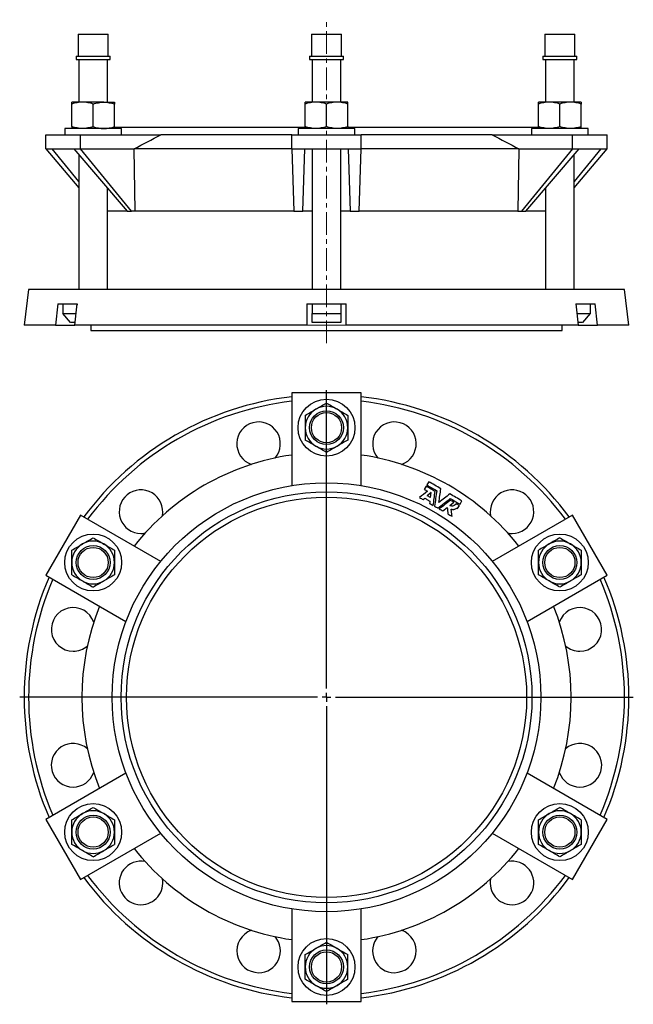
# Model space of a CAD drawing. Header units: millimetres. Extents: x 51 to 836, y -526 to 583.
# Tile 1 of 2: x 51 to 396, y 29 to 583. Entities that reach past the tile are written whole.
import ezdxf

# ---------------------------------------------------------------- set-up
doc = ezdxf.new("R2010")
doc.units = ezdxf.units.MM
doc.linetypes.add('CENTERX2', pattern=[20.32, 12.7, -2.54, 2.54, -2.54])
doc.layers.add('FORMAT', color=7, linetype='Continuous')

# ---------------------------------------------------------------- blocks, each defined once
blk = doc.blocks.new('SW_CENTERMARKSYMBOL_0')
at = {"layer": 'FORMAT', "color": 0}
for p, q in [((0, 5), (0, 172.5)), ((-5, 0), (-172.5, 0)), ((0, 0), (-2.5, 0)), ((0, 0), (0, 2.5)), ((0, 0), (0, -2.5)), ((0, 0), (2.5, 0)), ((5, 0), (172.5, 0)), ((0, -5), (0, -172.5))]:
    blk.add_line(p, q, dxfattribs=at)

msp = doc.modelspace()

# ---------------------------------------------------------------- linework, layer by layer
at = {"color": 7, "linetype": 'Continuous', "lineweight": 25}
for p, q in [((83.43, 574.53), (83.43, 562.26)), ((83.43, 574.53), (99.29, 574.53)), ((99.29, 574.53), (100.43, 574.53)), ((100.43, 562.26), (100.43, 574.53)), ((214.64, 574.53), (214.64, 562.26)), ((214.64, 574.53), (231.64, 574.53)), ((231.64, 562.26), (231.64, 574.53)), ((345.84, 574.53), (345.84, 562.26)), ((345.84, 574.53), (362.84, 574.53)), ((362.84, 562.26), (362.84, 574.53)), ((82.41, 562.26), (82.41, 560.26)), ((82.41, 562.26), (100.18, 562.26)), ((82.41, 560.26), (100.18, 560.26)), ((83.93, 560.26), (83.93, 536.33)), ((99.93, 536.33), (99.93, 560.26)), ((100.18, 562.26), (101.46, 562.26)), ((100.18, 560.26), (101.46, 560.26)), ((101.46, 560.26), (101.46, 562.26)), ((213.61, 562.26), (213.61, 560.26)), ((213.61, 562.26), (232.66, 562.26)), ((213.61, 560.26), (232.66, 560.26)), ((215.14, 560.26), (215.14, 536.33)), ((231.14, 536.33), (231.14, 560.26)), ((232.66, 560.26), (232.66, 562.26)), ((344.81, 562.26), (344.81, 560.26)), ((344.81, 562.26), (363.86, 562.26)), ((344.81, 560.26), (363.86, 560.26)), ((346.34, 560.26), (346.34, 536.33)), ((362.34, 536.33), (362.34, 560.26)), ((363.86, 560.26), (363.86, 562.26)), ((85.93, 536.33), (79.93, 536.33)), ((79.93, 522.6), (79.93, 535.25)), ((97.93, 536.33), (85.93, 536.33)), ((91.93, 522.6), (91.93, 535.25)), ((97.93, 536.33), (103.93, 536.33)), ((103.93, 522.6), (103.93, 535.25)), ((217.14, 536.33), (211.14, 536.33)), ((211.14, 522.6), (211.14, 535.25)), ((229.14, 536.33), (217.14, 536.33)), ((223.14, 522.6), (223.14, 535.25)), ((235.14, 536.33), (229.14, 536.33)), ((235.14, 522.6), (235.14, 535.25)), ((348.34, 536.33), (342.34, 536.33)), ((342.34, 522.6), (342.34, 535.25)), ((360.34, 536.33), (348.34, 536.33)), ((354.34, 522.6), (354.34, 535.25)), ((366.34, 536.33), (360.34, 536.33)), ((366.34, 522.6), (366.34, 535.25)), ((75.93, 521.53), (75.93, 518.03)), ((84.15, 521.53), (75.93, 521.53)), ((107.93, 521.53), (84.15, 521.53)), ((211.14, 522.03), (103.93, 522.03)), ((107.93, 518.03), (107.93, 521.53)), ((207.14, 521.53), (207.14, 518.03)), ((231.35, 521.53), (207.14, 521.53)), ((239.14, 521.53), (231.35, 521.53)), ((342.35, 522.03), (235.14, 522.03)), ((239.14, 518.03), (239.14, 521.53)), ((338.34, 521.53), (338.34, 518.03)), ((370.34, 521.53), (338.34, 521.53)), ((370.34, 518.03), (370.34, 521.53)), ((65.3, 510.03), (65.3, 518.03)), ((65.3, 518.03), (84.8, 518.03)), ((84.8, 510.03), (84.8, 518.03)), ((84.8, 518.03), (129.91, 518.03)), ((203.64, 518.03), (129.91, 518.03)), ((203.64, 510.03), (203.64, 518.03)), ((203.64, 518.03), (242.64, 518.03)), ((242.64, 510.03), (242.64, 518.03)), ((316.37, 518.03), (242.64, 518.03)), ((316.37, 518.03), (361.48, 518.03)), ((361.48, 510.03), (361.48, 518.03)), ((361.48, 518.03), (380.98, 518.03)), ((380.98, 510.03), (380.98, 518.03)), ((65.3, 510.03), (68.96, 510.03)), ((65.3, 510.03), (83.93, 488.17)), ((68.96, 510.03), (81.13, 510.03)), ((83.93, 491.75), (68.96, 510.03)), ((81.13, 510.03), (84.8, 510.03)), ((81.13, 510.03), (110.99, 475.03)), ((84.8, 510.03), (114.99, 510.03)), ((113.49, 475.03), (84.8, 510.03)), ((114.99, 510.03), (114.98, 510.08)), ((203.64, 510.08), (114.98, 510.08)), ((115.6, 475.03), (114.99, 510.03)), ((203.64, 510.03), (210.96, 510.03)), ((203.64, 510.03), (204.8, 475.03)), ((209.8, 475.03), (210.96, 510.03)), ((210.96, 510.03), (235.31, 510.03)), ((215.14, 510.03), (215.14, 431.03)), ((231.14, 431.03), (231.14, 510.03)), ((235.31, 510.03), (242.64, 510.03)), ((235.31, 510.03), (236.48, 475.03)), ((241.48, 475.03), (242.64, 510.03)), ((331.29, 510.08), (242.64, 510.08)), ((331.29, 510.03), (330.67, 475.03)), ((331.29, 510.08), (331.29, 510.03)), ((331.29, 510.03), (361.48, 510.03)), ((361.48, 510.03), (332.79, 475.03)), ((335.29, 475.03), (365.14, 510.03)), ((361.48, 510.03), (365.14, 510.03)), ((377.32, 510.03), (362.34, 491.75)), ((362.34, 488.17), (380.98, 510.03)), ((365.14, 510.03), (377.32, 510.03)), ((377.32, 510.03), (380.98, 510.03)), ((83.93, 506.74), (83.93, 431.03)), ((362.34, 431.03), (362.34, 506.74)), ((99.93, 431.03), (99.93, 487.98)), ((346.34, 487.98), (346.34, 431.03)), ((110.99, 475.03), (99.93, 475.03)), ((110.99, 475.03), (113.49, 475.03)), ((115.6, 475.03), (113.49, 475.03)), ((204.8, 475.03), (115.6, 475.03)), ((204.8, 475.03), (209.8, 475.03)), ((215.14, 475.03), (209.8, 475.03)), ((236.48, 475.03), (231.14, 475.03)), ((236.48, 475.03), (241.48, 475.03)), ((330.67, 475.03), (241.48, 475.03)), ((330.67, 475.03), (332.79, 475.03)), ((332.79, 475.03), (335.29, 475.03)), ((346.34, 475.03), (335.29, 475.03)), ((55.64, 431.03), (53.14, 411.03)), ((390.64, 431.03), (55.64, 431.03)), ((393.14, 411.03), (390.64, 431.03)), ((72.02, 423.03), (70.72, 411.03)), ((72.02, 423.03), (83.02, 423.03)), ((74.94, 423.03), (74.94, 417.53)), ((81.72, 411.03), (83.02, 423.03)), ((82.94, 423.03), (82.94, 422.29)), ((212.14, 423.03), (234.14, 423.03)), ((212.14, 423.03), (212.14, 411.03)), ((215.14, 423.03), (215.14, 417.53)), ((231.14, 423.03), (231.14, 417.53)), ((234.14, 411.03), (234.14, 423.03)), ((363.25, 423.03), (374.25, 423.03)), ((363.25, 423.03), (364.55, 411.03)), ((363.33, 423.03), (363.33, 422.29)), ((371.33, 423.03), (371.33, 417.53)), ((375.55, 411.03), (374.25, 423.03)), ((79.27, 412.53), (74.94, 417.53)), ((74.94, 417.53), (82.43, 417.53)), ((215.14, 417.53), (231.14, 417.53)), ((215.14, 412.53), (215.14, 417.53)), ((231.14, 417.53), (231.14, 412.53)), ((363.85, 417.53), (371.33, 417.53)), ((371.33, 417.53), (367, 412.53)), ((70.72, 411.03), (53.14, 411.03)), ((70.72, 411.03), (81.72, 411.03)), ((81.88, 412.53), (79.27, 412.53)), ((212.14, 411.03), (81.72, 411.03)), ((90.64, 411.03), (90.64, 408.03)), ((231.14, 412.53), (215.14, 412.53)), ((364.55, 411.03), (234.14, 411.03)), ((355.64, 408.03), (355.64, 411.03)), ((367, 412.53), (364.39, 412.53)), ((364.55, 411.03), (375.55, 411.03)), ((393.14, 411.03), (375.55, 411.03)), ((90.64, 408.03), (223.14, 408.03)), ((223.14, 408.03), (355.64, 408.03)), ((203.64, 372.92), (203.64, 320.83)), ((242.64, 372.92), (203.64, 372.92)), ((242.64, 320.83), (242.64, 372.92)), ((280.61, 323.06), (279.54, 321.22)), ((279.13, 320.5), (278.1, 318.72)), ((281.95, 316.93), (279.82, 315.2)), ((281.58, 314.19), (281.95, 316.93)), ((277.45, 313.01), (278.39, 313.78)), ((292.49, 309.71), (294.76, 311.48)), ((298.25, 310.42), (299.31, 312.26)), ((84.8, 304.31), (65.3, 270.53)), ((129.91, 278.26), (84.8, 304.31)), ((288.52, 306.62), (290.97, 308.53)), ((296.27, 308.23), (296.81, 307.92)), ((296.81, 307.92), (297.84, 309.7)), ((361.48, 304.31), (316.37, 278.26)), ((380.98, 270.53), (361.48, 304.31)), ((65.3, 270.53), (110.41, 244.49)), ((335.87, 244.49), (380.98, 270.53)), ((110.41, 159.35), (65.3, 133.31)), ((380.98, 133.31), (335.87, 159.35)), ((65.3, 133.31), (84.8, 99.53)), ((361.48, 99.53), (380.98, 133.31)), ((84.8, 99.53), (129.91, 125.58)), ((316.37, 125.58), (361.48, 99.53)), ((203.64, 83.01), (203.64, 30.92)), ((242.64, 30.92), (242.64, 83.01)), ((203.64, 30.92), (242.64, 30.92))]:
    msp.add_line(p, q, dxfattribs=at)
at = {"color": 8, "linetype": 'Continuous', "lineweight": 18}
msp.add_line((212.14, 411.03), (234.14, 411.03), dxfattribs=at)
at = {"color": 7, "linetype": 'Continuous', "lineweight": 25}
for centre, radius in [((223.14, 353.42), 16), ((223.14, 353.42), 9.52), ((223.14, 353.42), 8.5), ((223.14, 201.92), 120.5), ((223.14, 201.92), 115.5), ((223.14, 201.92), 112.5), ((91.93, 277.67), 16), ((354.34, 277.67), 16), ((91.93, 277.67), 9.52), ((91.93, 277.67), 8.5), ((354.34, 277.67), 9.53), ((354.34, 277.67), 8.5), ((91.93, 126.17), 16), ((354.34, 126.17), 16), ((91.93, 126.17), 9.53), ((91.93, 126.17), 8.5), ((354.34, 126.17), 9.53), ((354.34, 126.17), 8.5), ((223.14, 50.42), 16), ((223.14, 50.42), 9.53), ((223.14, 50.42), 8.5)]:
    msp.add_circle(centre, radius, dxfattribs=at)
for centre, radius, start, end in [((223.14, 201.92), 170, 96.5867, 143.4133), ((223.14, 201.92), 170, 36.5867, 83.4133), ((223.14, 201.92), 167.5, 96.6854, 143.3146), ((223.14, 353.42), 12, 60, 120), ((223.14, 201.92), 167.5, 36.6854, 83.3146), ((223.14, 353.42), 12, 120, 180), ((223.14, 353.42), 12, 0, 60), ((184.96, 344.39), 12.25, 319.1221, 250.8779), ((261.31, 344.39), 12.25, 289.1221, 220.8779), ((223.14, 353.42), 12, 180, 240), ((223.14, 353.42), 12, 300, 0), ((223.14, 353.42), 12, 240, 300), ((223.14, 201.92), 137.53, 98.1512, 141.8488), ((223.14, 201.92), 137.53, 38.1512, 81.8488), ((118.84, 306.22), 12.25, 349.1221, 270), ((327.43, 306.22), 12.25, 270, 190.8779), ((118.84, 306.22), 12.25, 270, 280.8779), ((327.43, 306.22), 12.25, 259.1221, 270), ((91.93, 277.67), 12, 120, 180), ((91.93, 277.67), 12, 60, 120), ((91.93, 277.67), 12, 0, 60), ((354.34, 277.67), 12, 120, 180), ((354.34, 277.67), 12, 60, 120), ((354.34, 277.67), 12, 0, 60), ((91.93, 277.67), 12, 180, 240), ((91.93, 277.67), 12, 300, 0), ((354.34, 277.67), 12, 180, 240), ((354.34, 277.67), 12, 300, 0), ((223.14, 201.92), 170, 156.5867, 203.4133), ((223.14, 201.92), 167.5, 156.6854, 203.3146), ((91.93, 277.67), 12, 240, 300), ((354.34, 277.67), 12, 240, 300), ((223.14, 201.92), 167.5, 336.6854, 23.3146), ((223.14, 201.92), 170, 336.5867, 23.4133), ((80.66, 240.09), 12.25, 19.1221, 270), ((223.14, 201.92), 137.53, 158.1512, 201.8488), ((223.14, 201.92), 137.53, 338.1512, 21.8488), ((365.61, 240.09), 12.25, 270, 160.8779), ((80.66, 240.09), 12.25, 270, 310.8779), ((365.61, 240.09), 12.25, 229.1221, 270), ((80.66, 163.74), 12.25, 49.1221, 270), ((365.61, 163.74), 12.25, 270, 130.8779), ((80.66, 163.74), 12.25, 270, 340.8779), ((365.61, 163.74), 12.25, 199.1221, 270), ((91.93, 126.17), 12, 120, 180), ((91.93, 126.17), 12, 60, 120), ((91.93, 126.17), 12, 0, 60), ((354.34, 126.17), 12, 120, 180), ((354.34, 126.17), 12, 60, 120), ((354.34, 126.17), 12, 0, 60), ((91.93, 126.17), 12, 180, 240), ((91.93, 126.17), 12, 300, 0), ((354.34, 126.17), 12, 180, 240), ((354.34, 126.17), 12, 300, 0), ((223.14, 201.92), 137.53, 218.1512, 261.8488), ((223.14, 201.92), 137.53, 278.1512, 321.8488), ((91.93, 126.17), 12, 240, 300), ((354.34, 126.17), 12, 240, 300), ((118.84, 97.62), 12.25, 79.1221, 270), ((327.43, 97.62), 12.25, 270, 100.8779), ((223.14, 201.92), 170, 216.5867, 263.4133), ((223.14, 201.92), 167.5, 216.6854, 263.3146), ((118.84, 97.62), 12.25, 270, 10.8779), ((223.14, 201.92), 167.5, 276.6854, 323.3146), ((223.14, 201.92), 170, 276.5867, 323.4133), ((327.43, 97.62), 12.25, 169.1221, 270), ((184.96, 59.44), 12.25, 109.1221, 270), ((184.96, 59.44), 12.25, 270, 40.8779), ((261.31, 59.44), 12.25, 139.1221, 270), ((261.31, 59.44), 12.25, 270, 70.8779), ((223.14, 50.42), 12, 60, 120), ((223.14, 50.42), 12, 120, 180), ((223.14, 50.42), 12, 0, 60), ((223.14, 50.42), 12, 180, 240), ((223.14, 50.42), 12, 300, 0), ((223.14, 50.42), 12, 240, 300)]:
    msp.add_arc(centre, radius, start, end, dxfattribs=at)
for points, knots in [([(85.93, 536.33), (85.42, 536.33), (84.91, 536.3), (83.9, 536.2), (83.4, 536.13), (81.9, 535.85), (80.91, 535.58), (79.93, 535.25)], [0, 0, 0, 0, 0.25, 0.25, 0.5, 0.5, 1, 1, 1, 1]), ([(79.93, 535.25), (79.93, 535.58), (79.93, 535.85), (79.93, 536.22), (79.93, 536.33), (79.93, 536.33)], [0, 0, 0, 0, 0.5, 0.5, 1, 1, 1, 1]), ([(91.93, 535.25), (90.95, 535.58), (89.96, 535.85), (87.97, 536.22), (86.96, 536.33), (85.93, 536.33)], [0, 0, 0, 0, 0.5, 0.5, 1, 1, 1, 1]), ([(91.93, 535.25), (92.91, 535.58), (93.91, 535.85), (95.91, 536.22), (96.92, 536.33), (97.93, 536.33)], [0, 0, 0, 0, 0.5, 0.5, 1, 1, 1, 1]), ([(97.93, 536.33), (98.44, 536.33), (98.95, 536.3), (99.97, 536.2), (100.48, 536.13), (101.98, 535.85), (102.96, 535.58), (103.93, 535.25)], [0, 0, 0, 0, 0.25, 0.25, 0.5, 0.5, 1, 1, 1, 1]), ([(103.93, 536.33), (103.93, 536.33), (103.93, 536.3), (103.93, 536.2), (103.93, 536.13), (103.93, 535.85), (103.93, 535.58), (103.93, 535.25)], [0, 0, 0, 0, 0.25, 0.25, 0.5, 0.5, 1, 1, 1, 1]), ([(217.14, 536.33), (216.63, 536.33), (216.12, 536.3), (215.1, 536.2), (214.6, 536.13), (213.1, 535.85), (212.12, 535.58), (211.14, 535.25)], [0, 0, 0, 0, 0.25, 0.25, 0.5, 0.5, 1, 1, 1, 1]), ([(211.14, 535.25), (211.14, 535.58), (211.14, 535.85), (211.14, 536.22), (211.14, 536.33), (211.14, 536.33)], [0, 0, 0, 0, 0.5, 0.5, 1, 1, 1, 1]), ([(223.14, 535.25), (222.15, 535.58), (221.17, 535.85), (219.17, 536.22), (218.16, 536.33), (217.14, 536.33)], [0, 0, 0, 0, 0.5, 0.5, 1, 1, 1, 1]), ([(229.14, 536.33), (228.63, 536.33), (228.12, 536.3), (227.1, 536.2), (226.6, 536.13), (225.1, 535.85), (224.12, 535.58), (223.14, 535.25)], [0, 0, 0, 0, 0.25, 0.25, 0.5, 0.5, 1, 1, 1, 1]), ([(235.14, 535.25), (234.15, 535.58), (233.17, 535.85), (231.17, 536.22), (230.16, 536.33), (229.14, 536.33)], [0, 0, 0, 0, 0.5, 0.5, 1, 1, 1, 1]), ([(235.14, 535.25), (235.14, 535.58), (235.14, 535.85), (235.14, 536.22), (235.14, 536.33), (235.14, 536.33)], [0, 0, 0, 0, 0.5, 0.5, 1, 1, 1, 1]), ([(348.34, 536.33), (347.83, 536.33), (347.32, 536.3), (346.3, 536.2), (345.8, 536.13), (344.29, 535.85), (343.31, 535.58), (342.34, 535.25)], [0, 0, 0, 0, 0.25, 0.25, 0.5, 0.5, 1, 1, 1, 1]), ([(342.34, 535.25), (342.34, 535.58), (342.34, 535.85), (342.34, 536.22), (342.34, 536.33), (342.34, 536.33)], [0, 0, 0, 0, 0.5, 0.5, 1, 1, 1, 1]), ([(354.34, 535.25), (353.36, 535.58), (352.36, 535.85), (350.36, 536.22), (349.35, 536.33), (348.34, 536.33)], [0, 0, 0, 0, 0.5, 0.5, 1, 1, 1, 1]), ([(360.34, 536.33), (359.83, 536.33), (359.32, 536.3), (358.31, 536.2), (357.8, 536.13), (356.31, 535.85), (355.32, 535.58), (354.34, 535.25)], [0, 0, 0, 0, 0.25, 0.25, 0.5, 0.5, 1, 1, 1, 1]), ([(366.34, 535.25), (365.36, 535.58), (364.37, 535.85), (362.37, 536.22), (361.36, 536.33), (360.34, 536.33)], [0, 0, 0, 0, 0.5, 0.5, 1, 1, 1, 1]), ([(366.34, 536.33), (366.34, 536.33), (366.34, 536.3), (366.34, 536.2), (366.34, 536.13), (366.34, 535.85), (366.34, 535.58), (366.34, 535.25)], [0, 0, 0, 0, 0.25, 0.25, 0.5, 0.5, 1, 1, 1, 1]), ([(85.93, 521.53), (85.42, 521.53), (84.91, 521.55), (83.9, 521.65), (83.4, 521.72), (81.9, 522), (80.91, 522.27), (79.93, 522.6)], [0, 0, 0, 0, 0.25, 0.25, 0.5, 0.5, 1, 1, 1, 1]), ([(79.93, 522.6), (79.93, 522.27), (79.93, 522), (79.93, 521.63), (79.93, 521.53), (79.93, 521.53)], [0, 0, 0, 0, 0.5, 0.5, 1, 1, 1, 1]), ([(91.93, 522.6), (90.95, 522.27), (89.96, 522), (87.97, 521.63), (86.96, 521.53), (85.93, 521.53)], [0, 0, 0, 0, 0.5, 0.5, 1, 1, 1, 1]), ([(91.93, 522.6), (92.91, 522.27), (93.91, 522), (95.91, 521.63), (96.92, 521.53), (97.93, 521.53)], [0, 0, 0, 0, 0.5, 0.5, 1, 1, 1, 1]), ([(97.93, 521.53), (98.44, 521.53), (98.95, 521.55), (99.97, 521.65), (100.48, 521.72), (101.98, 522), (102.96, 522.27), (103.93, 522.6)], [0, 0, 0, 0, 0.25, 0.25, 0.5, 0.5, 1, 1, 1, 1]), ([(103.93, 521.53), (103.93, 521.53), (103.93, 521.55), (103.93, 521.65), (103.93, 521.72), (103.93, 522), (103.93, 522.27), (103.93, 522.6)], [0, 0, 0, 0, 0.25, 0.25, 0.5, 0.5, 1, 1, 1, 1]), ([(217.14, 521.53), (216.63, 521.53), (216.12, 521.55), (215.1, 521.65), (214.6, 521.72), (213.1, 522), (212.12, 522.27), (211.14, 522.6)], [0, 0, 0, 0, 0.25, 0.25, 0.5, 0.5, 1, 1, 1, 1]), ([(211.14, 522.6), (211.14, 522.27), (211.14, 522), (211.14, 521.63), (211.14, 521.53), (211.14, 521.53)], [0, 0, 0, 0, 0.5, 0.5, 1, 1, 1, 1]), ([(223.14, 522.6), (222.15, 522.27), (221.17, 522), (219.17, 521.63), (218.16, 521.53), (217.14, 521.53)], [0, 0, 0, 0, 0.5, 0.5, 1, 1, 1, 1]), ([(229.14, 521.53), (228.63, 521.53), (228.12, 521.55), (227.1, 521.65), (226.6, 521.72), (225.1, 522), (224.12, 522.27), (223.14, 522.6)], [0, 0, 0, 0, 0.25, 0.25, 0.5, 0.5, 1, 1, 1, 1]), ([(235.14, 522.6), (234.15, 522.27), (233.17, 522), (231.17, 521.63), (230.16, 521.53), (229.14, 521.53)], [0, 0, 0, 0, 0.5, 0.5, 1, 1, 1, 1]), ([(235.14, 522.6), (235.14, 522.27), (235.14, 522), (235.14, 521.63), (235.14, 521.53), (235.14, 521.53)], [0, 0, 0, 0, 0.5, 0.5, 1, 1, 1, 1]), ([(348.34, 521.53), (347.83, 521.53), (347.32, 521.55), (346.3, 521.65), (345.8, 521.72), (344.29, 522), (343.31, 522.27), (342.34, 522.6)], [0, 0, 0, 0, 0.25, 0.25, 0.5, 0.5, 1, 1, 1, 1]), ([(342.34, 522.6), (342.34, 522.27), (342.34, 522), (342.34, 521.63), (342.34, 521.53), (342.34, 521.53)], [0, 0, 0, 0, 0.5, 0.5, 1, 1, 1, 1]), ([(354.34, 522.6), (353.36, 522.27), (352.36, 522), (350.36, 521.63), (349.35, 521.53), (348.34, 521.53)], [0, 0, 0, 0, 0.5, 0.5, 1, 1, 1, 1]), ([(360.34, 521.53), (359.83, 521.53), (359.32, 521.55), (358.31, 521.65), (357.8, 521.72), (356.31, 522), (355.32, 522.27), (354.34, 522.6)], [0, 0, 0, 0, 0.25, 0.25, 0.5, 0.5, 1, 1, 1, 1]), ([(366.34, 522.6), (365.36, 522.27), (364.37, 522), (362.37, 521.63), (361.36, 521.53), (360.34, 521.53)], [0, 0, 0, 0, 0.5, 0.5, 1, 1, 1, 1]), ([(366.34, 521.53), (366.34, 521.53), (366.34, 521.55), (366.34, 521.65), (366.34, 521.72), (366.34, 522), (366.34, 522.27), (366.34, 522.6)], [0, 0, 0, 0, 0.25, 0.25, 0.5, 0.5, 1, 1, 1, 1]), ([(217.14, 363.81), (217.65, 364.1), (218.16, 364.4), (219.17, 364.98), (219.67, 365.27), (221.17, 366.14), (222.16, 366.71), (223.14, 367.28)], [0, 0, 0, 0, 0.25, 0.25, 0.5, 0.5, 1, 1, 1, 1]), ([(223.14, 367.28), (224.12, 366.71), (225.11, 366.14), (227.1, 364.98), (228.11, 364.4), (229.14, 363.81)], [0, 0, 0, 0, 0.5, 0.5, 1, 1, 1, 1]), ([(211.14, 360.35), (212.12, 360.91), (213.11, 361.48), (215.1, 362.64), (216.11, 363.22), (217.14, 363.81)], [0, 0, 0, 0, 0.5, 0.5, 1, 1, 1, 1]), ([(211.14, 360.35), (211.14, 359.22), (211.14, 358.07), (211.14, 355.75), (211.14, 354.59), (211.14, 353.42)], [0, 0, 0, 0, 0.5, 0.5, 1, 1, 1, 1]), ([(229.14, 363.81), (229.65, 363.52), (230.16, 363.22), (231.17, 362.64), (231.67, 362.35), (233.17, 361.48), (234.16, 360.91), (235.14, 360.35)], [0, 0, 0, 0, 0.25, 0.25, 0.5, 0.5, 1, 1, 1, 1]), ([(235.14, 360.35), (235.14, 359.22), (235.14, 358.07), (235.14, 355.75), (235.14, 354.59), (235.14, 353.42)], [0, 0, 0, 0, 0.5, 0.5, 1, 1, 1, 1]), ([(211.14, 353.42), (211.14, 352.83), (211.14, 352.25), (211.14, 351.07), (211.14, 350.48), (211.14, 348.75), (211.14, 347.61), (211.14, 346.49)], [0, 0, 0, 0, 0.25, 0.25, 0.5, 0.5, 1, 1, 1, 1]), ([(235.14, 353.42), (235.14, 352.83), (235.14, 352.25), (235.14, 351.07), (235.14, 350.48), (235.14, 348.75), (235.14, 347.61), (235.14, 346.49)], [0, 0, 0, 0, 0.25, 0.25, 0.5, 0.5, 1, 1, 1, 1]), ([(217.14, 343.03), (216.63, 343.32), (216.12, 343.62), (215.1, 344.2), (214.6, 344.49), (213.1, 345.36), (212.12, 345.93), (211.14, 346.49)], [0, 0, 0, 0, 0.25, 0.25, 0.5, 0.5, 1, 1, 1, 1]), ([(223.14, 339.56), (222.15, 340.13), (221.17, 340.7), (219.17, 341.85), (218.16, 342.44), (217.14, 343.03)], [0, 0, 0, 0, 0.5, 0.5, 1, 1, 1, 1]), ([(229.14, 343.03), (228.63, 342.73), (228.12, 342.44), (227.1, 341.85), (226.6, 341.56), (225.1, 340.7), (224.12, 340.13), (223.14, 339.56)], [0, 0, 0, 0, 0.25, 0.25, 0.5, 0.5, 1, 1, 1, 1]), ([(235.14, 346.49), (234.15, 345.92), (233.17, 345.35), (231.17, 344.2), (230.16, 343.62), (229.14, 343.03)], [0, 0, 0, 0, 0.5, 0.5, 1, 1, 1, 1]), ([(278.1, 318.72), (278.39, 318.55), (278.98, 318.22), (279.56, 317.88), (279.85, 317.71)], [0, 0, 0, 0, 0.500083, 1, 1, 1, 1]), ([(284.2, 317.58), (283.78, 317.82), (282.93, 318.31), (281.66, 319.04), (280.4, 319.77), (279.55, 320.26), (279.13, 320.5)], [0, 0, 0, 0, 0.249955, 0.4999998, 0.749943, 1, 1, 1, 1]), ([(283.12, 309.74), (283.3, 311.05), (283.66, 313.66), (284.02, 316.27), (284.2, 317.58)], [0, 0, 0, 0, 0.5, 1, 1, 1, 1]), ([(286.36, 311.43), (286.54, 312.71), (286.89, 315.28), (287.25, 317.85), (287.42, 319.13)], [0, 0, 0, 0, 0.5, 1, 1, 1, 1]), ([(292.5, 316.2), (291.48, 315.4), (289.43, 313.81), (287.39, 312.22), (286.36, 311.43)], [0, 0, 0, 0, 0.5, 1, 1, 1, 1]), ([(275.47, 314.16), (275.8, 313.97), (276.46, 313.58), (277.12, 313.2), (277.45, 313.01)], [0, 0, 0, 0, 0.5001, 1, 1, 1, 1]), ([(278.39, 313.78), (278.87, 313.5), (279.84, 312.94), (280.81, 312.38), (281.29, 312.1)], [0, 0, 0, 0, 0.5000956, 1, 1, 1, 1]), ([(281.58, 314.19), (281.28, 314.36), (280.7, 314.7), (280.12, 315.03), (279.82, 315.2)], [0, 0, 0, 0, 0.499874, 1, 1, 1, 1]), ([(281.12, 310.89), (281.45, 310.7), (282.12, 310.31), (282.79, 309.93), (283.12, 309.74)], [0, 0, 0, 0, 0.500033, 1, 1, 1, 1]), ([(292.77, 312.63), (291.73, 311.82), (289.65, 310.2), (287.56, 308.58), (286.52, 307.77)], [0, 0, 0, 0, 0.5, 1, 1, 1, 1]), ([(296.05, 310.73), (295.89, 310.44), (295.68, 310.2), (295.16, 309.78), (294.87, 309.62), (294.21, 309.41), (293.87, 309.38), (293.33, 309.42), (293.16, 309.45), (292.82, 309.55), (292.65, 309.62), (292.49, 309.71)], [0, 0, 0, 0, 0.25, 0.25, 0.5, 0.5, 0.75, 0.75, 0.875, 0.875, 1, 1, 1, 1]), ([(294.76, 311.48), (294.43, 311.67), (293.77, 312.05), (293.1, 312.44), (292.77, 312.63)], [0, 0, 0, 0, 0.500057, 1, 1, 1, 1]), ([(297.84, 309.7), (297.54, 309.87), (296.95, 310.22), (296.35, 310.56), (296.05, 310.73)], [0, 0, 0, 0, 0.500081, 1, 1, 1, 1]), ([(286.52, 307.77), (286.85, 307.58), (287.52, 307.2), (288.18, 306.81), (288.52, 306.62)], [0, 0, 0, 0, 0.499967, 1, 1, 1, 1]), ([(290.97, 308.53), (291.05, 307.93), (291.19, 306.74), (291.34, 305.54), (291.41, 304.95)], [0, 0, 0, 0, 0.502505, 1, 1, 1, 1]), ([(291.41, 304.95), (291.8, 304.73), (292.57, 304.28), (293.34, 303.84), (293.73, 303.61)], [0, 0, 0, 0, 0.499891, 1, 1, 1, 1]), ([(293.23, 307.66), (293.5, 307.58), (293.77, 307.53), (294.18, 307.5), (294.32, 307.51), (294.59, 307.53), (294.73, 307.54), (295.12, 307.62), (295.38, 307.71), (295.85, 307.93), (296.07, 308.07), (296.27, 308.23)], [0, 0, 0, 0, 0.25, 0.25, 0.375, 0.375, 0.5, 0.5, 0.75, 0.75, 1, 1, 1, 1]), ([(293.73, 303.61), (293.64, 304.29), (293.48, 305.64), (293.31, 306.99), (293.23, 307.66)], [0, 0, 0, 0, 0.497243, 1, 1, 1, 1]), ([(79.93, 284.6), (80.91, 285.16), (81.9, 285.73), (83.9, 286.89), (84.91, 287.47), (85.93, 288.06)], [0, 0, 0, 0, 0.5, 0.5, 1, 1, 1, 1]), ([(85.93, 288.06), (86.44, 288.35), (86.95, 288.65), (87.97, 289.23), (88.47, 289.52), (89.97, 290.39), (90.95, 290.96), (91.93, 291.53)], [0, 0, 0, 0, 0.25, 0.25, 0.5, 0.5, 1, 1, 1, 1]), ([(91.93, 291.53), (92.91, 290.96), (93.91, 290.38), (95.91, 289.23), (96.92, 288.65), (97.93, 288.06)], [0, 0, 0, 0, 0.5, 0.5, 1, 1, 1, 1]), ([(97.93, 288.06), (98.44, 287.77), (98.95, 287.47), (99.97, 286.88), (100.48, 286.59), (101.98, 285.72), (102.96, 285.16), (103.93, 284.6)], [0, 0, 0, 0, 0.25, 0.25, 0.5, 0.5, 1, 1, 1, 1]), ([(348.34, 288.06), (347.83, 287.77), (347.32, 287.47), (346.3, 286.88), (345.8, 286.59), (344.29, 285.72), (343.31, 285.16), (342.34, 284.6)], [0, 0, 0, 0, 0.25, 0.25, 0.5, 0.5, 1, 1, 1, 1]), ([(354.34, 291.53), (353.36, 290.96), (352.36, 290.38), (350.36, 289.23), (349.35, 288.65), (348.34, 288.06)], [0, 0, 0, 0, 0.5, 0.5, 1, 1, 1, 1]), ([(354.34, 291.53), (355.32, 290.96), (356.31, 290.39), (358.31, 289.23), (359.32, 288.65), (360.34, 288.06)], [0, 0, 0, 0, 0.5, 0.5, 1, 1, 1, 1]), ([(360.34, 288.06), (360.85, 287.77), (361.36, 287.47), (362.37, 286.89), (362.87, 286.6), (364.37, 285.73), (365.36, 285.16), (366.34, 284.6)], [0, 0, 0, 0, 0.25, 0.25, 0.5, 0.5, 1, 1, 1, 1]), ([(79.93, 277.67), (79.93, 278.26), (79.93, 278.85), (79.93, 280.02), (79.93, 280.6), (79.93, 282.33), (79.93, 283.47), (79.93, 284.6)], [0, 0, 0, 0, 0.25, 0.25, 0.5, 0.5, 1, 1, 1, 1]), ([(103.93, 284.6), (103.93, 283.46), (103.93, 282.32), (103.93, 280.01), (103.93, 278.85), (103.93, 277.67)], [0, 0, 0, 0, 0.5, 0.5, 1, 1, 1, 1]), ([(342.34, 277.67), (342.34, 278.26), (342.34, 278.85), (342.34, 280.02), (342.34, 280.6), (342.34, 282.33), (342.34, 283.47), (342.34, 284.6)], [0, 0, 0, 0, 0.25, 0.25, 0.5, 0.5, 1, 1, 1, 1]), ([(366.34, 284.6), (366.34, 283.46), (366.34, 282.32), (366.34, 280.01), (366.34, 278.85), (366.34, 277.67)], [0, 0, 0, 0, 0.5, 0.5, 1, 1, 1, 1]), ([(79.93, 270.74), (79.93, 271.87), (79.93, 273.02), (79.93, 275.32), (79.93, 276.49), (79.93, 277.67)], [0, 0, 0, 0, 0.5, 0.5, 1, 1, 1, 1]), ([(103.93, 277.67), (103.93, 277.08), (103.93, 276.49), (103.93, 275.32), (103.93, 274.74), (103.93, 273.01), (103.93, 271.87), (103.93, 270.74)], [0, 0, 0, 0, 0.25, 0.25, 0.5, 0.5, 1, 1, 1, 1]), ([(342.34, 270.74), (342.34, 271.87), (342.34, 273.02), (342.34, 275.32), (342.34, 276.49), (342.34, 277.67)], [0, 0, 0, 0, 0.5, 0.5, 1, 1, 1, 1]), ([(366.34, 277.67), (366.34, 277.08), (366.34, 276.49), (366.34, 275.32), (366.34, 274.74), (366.34, 273.01), (366.34, 271.87), (366.34, 270.74)], [0, 0, 0, 0, 0.25, 0.25, 0.5, 0.5, 1, 1, 1, 1]), ([(79.93, 270.74), (80.91, 270.18), (81.91, 269.6), (83.91, 268.44), (84.92, 267.86), (85.93, 267.28)], [0, 0, 0, 0, 0.5, 0.5, 1, 1, 1, 1]), ([(85.93, 267.28), (86.44, 266.98), (86.95, 266.69), (87.97, 266.1), (88.48, 265.81), (89.98, 264.94), (90.96, 264.37), (91.93, 263.81)], [0, 0, 0, 0, 0.25, 0.25, 0.5, 0.5, 1, 1, 1, 1]), ([(97.93, 267.28), (97.42, 266.98), (96.91, 266.69), (95.9, 266.1), (95.4, 265.81), (93.9, 264.95), (92.91, 264.38), (91.93, 263.81)], [0, 0, 0, 0, 0.25, 0.25, 0.5, 0.5, 1, 1, 1, 1]), ([(103.93, 270.74), (102.95, 270.17), (101.96, 269.6), (99.97, 268.45), (98.96, 267.87), (97.93, 267.28)], [0, 0, 0, 0, 0.5, 0.5, 1, 1, 1, 1]), ([(348.34, 267.28), (347.83, 267.57), (347.32, 267.87), (346.31, 268.45), (345.8, 268.74), (344.31, 269.61), (343.32, 270.18), (342.34, 270.74)], [0, 0, 0, 0, 0.25, 0.25, 0.5, 0.5, 1, 1, 1, 1]), ([(354.34, 263.81), (353.36, 264.38), (352.37, 264.95), (350.37, 266.1), (349.36, 266.69), (348.34, 267.28)], [0, 0, 0, 0, 0.5, 0.5, 1, 1, 1, 1]), ([(360.34, 267.28), (359.83, 266.98), (359.32, 266.69), (358.3, 266.1), (357.8, 265.81), (356.29, 264.94), (355.31, 264.37), (354.34, 263.81)], [0, 0, 0, 0, 0.25, 0.25, 0.5, 0.5, 1, 1, 1, 1]), ([(366.34, 270.74), (365.36, 270.18), (364.36, 269.6), (362.36, 268.44), (361.35, 267.86), (360.34, 267.28)], [0, 0, 0, 0, 0.5, 0.5, 1, 1, 1, 1]), ([(85.93, 136.56), (86.44, 136.85), (86.95, 137.15), (87.97, 137.74), (88.48, 138.03), (89.98, 138.9), (90.96, 139.46), (91.93, 140.03)], [0, 0, 0, 0, 0.25, 0.25, 0.5, 0.5, 1, 1, 1, 1]), ([(91.93, 140.03), (92.91, 139.46), (93.9, 138.89), (95.9, 137.73), (96.91, 137.15), (97.93, 136.56)], [0, 0, 0, 0, 0.5, 0.5, 1, 1, 1, 1]), ([(348.34, 136.56), (348.85, 136.85), (349.36, 137.15), (350.37, 137.73), (350.87, 138.02), (352.37, 138.89), (353.36, 139.46), (354.34, 140.03)], [0, 0, 0, 0, 0.25, 0.25, 0.5, 0.5, 1, 1, 1, 1]), ([(360.34, 136.56), (359.83, 136.85), (359.32, 137.15), (358.3, 137.74), (357.8, 138.03), (356.29, 138.9), (355.31, 139.46), (354.34, 140.03)], [0, 0, 0, 0, 0.25, 0.25, 0.5, 0.5, 1, 1, 1, 1]), ([(79.93, 133.1), (80.91, 133.66), (81.91, 134.24), (83.91, 135.39), (84.92, 135.98), (85.93, 136.56)], [0, 0, 0, 0, 0.5, 0.5, 1, 1, 1, 1]), ([(79.93, 126.17), (79.93, 126.76), (79.93, 127.35), (79.93, 128.52), (79.93, 129.1), (79.93, 130.83), (79.93, 131.97), (79.93, 133.1)], [0, 0, 0, 0, 0.25, 0.25, 0.5, 0.5, 1, 1, 1, 1]), ([(97.93, 136.56), (98.44, 136.27), (98.95, 135.97), (99.97, 135.39), (100.47, 135.1), (101.97, 134.23), (102.95, 133.66), (103.93, 133.1)], [0, 0, 0, 0, 0.25, 0.25, 0.5, 0.5, 1, 1, 1, 1]), ([(103.93, 133.1), (103.93, 131.96), (103.93, 130.82), (103.93, 128.51), (103.93, 127.35), (103.93, 126.17)], [0, 0, 0, 0, 0.5, 0.5, 1, 1, 1, 1]), ([(342.34, 133.1), (343.32, 133.66), (344.31, 134.23), (346.31, 135.39), (347.32, 135.97), (348.34, 136.56)], [0, 0, 0, 0, 0.5, 0.5, 1, 1, 1, 1]), ([(342.34, 126.17), (342.34, 126.76), (342.34, 127.35), (342.34, 128.52), (342.34, 129.1), (342.34, 130.83), (342.34, 131.97), (342.34, 133.1)], [0, 0, 0, 0, 0.25, 0.25, 0.5, 0.5, 1, 1, 1, 1]), ([(366.34, 133.1), (365.36, 133.66), (364.36, 134.24), (362.36, 135.39), (361.35, 135.98), (360.34, 136.56)], [0, 0, 0, 0, 0.5, 0.5, 1, 1, 1, 1]), ([(366.34, 133.1), (366.34, 131.96), (366.34, 130.82), (366.34, 128.51), (366.34, 127.35), (366.34, 126.17)], [0, 0, 0, 0, 0.5, 0.5, 1, 1, 1, 1]), ([(79.93, 119.24), (79.93, 120.37), (79.93, 121.52), (79.93, 123.82), (79.93, 124.99), (79.93, 126.17)], [0, 0, 0, 0, 0.5, 0.5, 1, 1, 1, 1]), ([(103.93, 126.17), (103.93, 125.58), (103.93, 124.99), (103.93, 123.82), (103.93, 123.24), (103.93, 121.51), (103.93, 120.37), (103.93, 119.24)], [0, 0, 0, 0, 0.25, 0.25, 0.5, 0.5, 1, 1, 1, 1]), ([(342.34, 119.24), (342.34, 120.37), (342.34, 121.52), (342.34, 123.82), (342.34, 124.99), (342.34, 126.17)], [0, 0, 0, 0, 0.5, 0.5, 1, 1, 1, 1]), ([(366.34, 126.17), (366.34, 125.58), (366.34, 124.99), (366.34, 123.82), (366.34, 123.24), (366.34, 121.51), (366.34, 120.37), (366.34, 119.24)], [0, 0, 0, 0, 0.25, 0.25, 0.5, 0.5, 1, 1, 1, 1]), ([(85.93, 115.78), (85.42, 116.07), (84.91, 116.37), (83.9, 116.95), (83.4, 117.24), (81.9, 118.11), (80.91, 118.68), (79.93, 119.24)], [0, 0, 0, 0, 0.25, 0.25, 0.5, 0.5, 1, 1, 1, 1]), ([(97.93, 115.78), (98.44, 116.07), (98.95, 116.36), (99.97, 116.95), (100.48, 117.25), (101.98, 118.11), (102.96, 118.68), (103.93, 119.24)], [0, 0, 0, 0, 0.25, 0.25, 0.5, 0.5, 1, 1, 1, 1]), ([(348.34, 115.78), (347.83, 116.07), (347.32, 116.36), (346.3, 116.95), (345.8, 117.25), (344.29, 118.11), (343.31, 118.68), (342.34, 119.24)], [0, 0, 0, 0, 0.25, 0.25, 0.5, 0.5, 1, 1, 1, 1]), ([(366.34, 119.24), (365.36, 118.67), (364.37, 118.1), (362.37, 116.95), (361.36, 116.37), (360.34, 115.78)], [0, 0, 0, 0, 0.5, 0.5, 1, 1, 1, 1]), ([(91.93, 112.31), (90.95, 112.88), (89.96, 113.45), (87.97, 114.6), (86.96, 115.19), (85.93, 115.78)], [0, 0, 0, 0, 0.5, 0.5, 1, 1, 1, 1]), ([(91.93, 112.31), (92.91, 112.88), (93.91, 113.45), (95.91, 114.61), (96.92, 115.19), (97.93, 115.78)], [0, 0, 0, 0, 0.5, 0.5, 1, 1, 1, 1]), ([(354.34, 112.31), (353.36, 112.88), (352.36, 113.45), (350.36, 114.61), (349.35, 115.19), (348.34, 115.78)], [0, 0, 0, 0, 0.5, 0.5, 1, 1, 1, 1]), ([(360.34, 115.78), (359.83, 115.48), (359.32, 115.19), (358.31, 114.6), (357.8, 114.31), (356.31, 113.45), (355.32, 112.88), (354.34, 112.31)], [0, 0, 0, 0, 0.25, 0.25, 0.5, 0.5, 1, 1, 1, 1]), ([(217.14, 60.81), (217.65, 61.1), (218.16, 61.4), (219.17, 61.98), (219.67, 62.27), (221.17, 63.14), (222.16, 63.71), (223.14, 64.28)], [0, 0, 0, 0, 0.25, 0.25, 0.5, 0.5, 1, 1, 1, 1]), ([(223.14, 64.28), (224.12, 63.71), (225.11, 63.14), (227.1, 61.98), (228.11, 61.4), (229.14, 60.81)], [0, 0, 0, 0, 0.5, 0.5, 1, 1, 1, 1]), ([(211.14, 57.35), (212.12, 57.91), (213.11, 58.48), (215.1, 59.64), (216.11, 60.22), (217.14, 60.81)], [0, 0, 0, 0, 0.5, 0.5, 1, 1, 1, 1]), ([(211.14, 50.42), (211.14, 51), (211.14, 51.59), (211.14, 52.77), (211.14, 53.36), (211.14, 55.09), (211.14, 56.23), (211.14, 57.35)], [0, 0, 0, 0, 0.25, 0.25, 0.5, 0.5, 1, 1, 1, 1]), ([(229.14, 60.81), (229.65, 60.52), (230.16, 60.22), (231.17, 59.64), (231.67, 59.35), (233.17, 58.48), (234.16, 57.91), (235.14, 57.35)], [0, 0, 0, 0, 0.25, 0.25, 0.5, 0.5, 1, 1, 1, 1]), ([(235.14, 50.42), (235.14, 51), (235.14, 51.59), (235.14, 52.77), (235.14, 53.36), (235.14, 55.09), (235.14, 56.23), (235.14, 57.35)], [0, 0, 0, 0, 0.25, 0.25, 0.5, 0.5, 1, 1, 1, 1]), ([(211.14, 43.49), (211.14, 44.62), (211.14, 45.77), (211.14, 48.08), (211.14, 49.25), (211.14, 50.42)], [0, 0, 0, 0, 0.5, 0.5, 1, 1, 1, 1]), ([(235.14, 43.49), (235.14, 44.62), (235.14, 45.77), (235.14, 48.08), (235.14, 49.25), (235.14, 50.42)], [0, 0, 0, 0, 0.5, 0.5, 1, 1, 1, 1]), ([(217.14, 40.03), (216.63, 40.32), (216.12, 40.62), (215.1, 41.2), (214.6, 41.49), (213.1, 42.36), (212.12, 42.93), (211.14, 43.49)], [0, 0, 0, 0, 0.25, 0.25, 0.5, 0.5, 1, 1, 1, 1]), ([(223.14, 36.56), (222.15, 37.13), (221.17, 37.7), (219.17, 38.85), (218.16, 39.44), (217.14, 40.03)], [0, 0, 0, 0, 0.5, 0.5, 1, 1, 1, 1]), ([(229.14, 40.03), (228.63, 39.73), (228.12, 39.44), (227.1, 38.85), (226.6, 38.56), (225.1, 37.7), (224.12, 37.13), (223.14, 36.56)], [0, 0, 0, 0, 0.25, 0.25, 0.5, 0.5, 1, 1, 1, 1]), ([(235.14, 43.49), (234.15, 42.92), (233.17, 42.35), (231.17, 41.2), (230.16, 40.62), (229.14, 40.03)], [0, 0, 0, 0, 0.5, 0.5, 1, 1, 1, 1])]:
    msp.add_open_spline(points, degree=3, knots=knots, dxfattribs=at)
for points in [[(114.98, 510.08), (119.96, 512.73), (124.93, 515.38), (129.91, 518.03)], [(316.37, 518.03), (321.34, 515.38), (326.32, 512.73), (331.29, 510.08)], [(279.54, 321.22), (281.39, 320.15), (283.24, 319.08), (285.09, 318.01)], [(287.42, 319.13), (285.15, 320.44), (282.88, 321.75), (280.61, 323.06)], [(279.85, 317.71), (278.39, 316.53), (276.93, 315.34), (275.47, 314.16)], [(285.09, 318.01), (284.69, 315.11), (284.29, 312.2), (283.89, 309.29)], [(299.31, 312.26), (297.04, 313.57), (294.77, 314.89), (292.5, 316.2)], [(281.29, 312.1), (281.23, 311.7), (281.18, 311.29), (281.12, 310.89)], [(285.75, 308.22), (288.07, 310.02), (290.39, 311.82), (292.7, 313.62)], [(292.7, 313.62), (294.55, 312.55), (296.4, 311.48), (298.25, 310.42)], [(283.89, 309.29), (284.2, 309.11), (284.82, 308.76), (285.44, 308.4), (285.75, 308.22)]]:
    msp.add_open_spline(points, degree=3, dxfattribs=at)
at = {"layer": 'FORMAT', "linetype": 'CENTERX2', "lineweight": 18}
msp.add_line((223.14, 400.87), (223.14, 582.66), dxfattribs=at)

# ---------------------------------------------------------------- block references
at = {"layer": 'FORMAT'}
msp.add_blockref('SW_CENTERMARKSYMBOL_0', (223.14, 201.92), dxfattribs=at)

doc.saveas('drawing.dxf')
